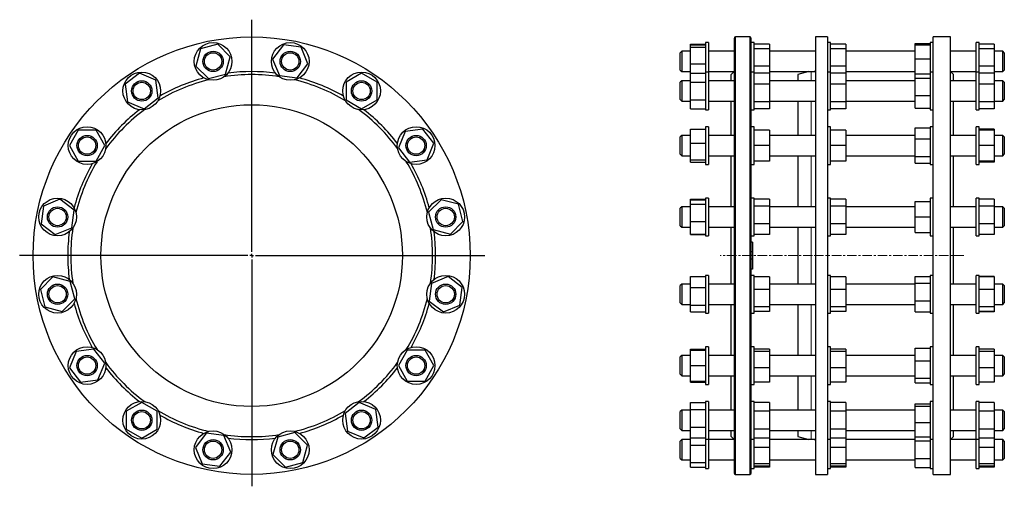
# Model space of a CAD drawing. Header units: millimetres. Extents: x 75 to 1381, y 117 to 1428.
# Tile 2 of 2: x 75 to 1381, y 809 to 1428. Entities that reach past the tile are written whole.
import ezdxf

# ---------------------------------------------------------------- set-up
doc = ezdxf.new("R2010")
doc.units = ezdxf.units.MM
doc.linetypes.add('CENTERX2', pattern=[20.32, 12.7, -2.54, 2.54, -2.54])
doc.layers.add('FORMAT', color=7, linetype='Continuous')

# ---------------------------------------------------------------- blocks, each defined once
blk = doc.blocks.new('SW_CENTERMARKSYMBOL_0')
at = {"layer": 'FORMAT', "color": 0}
for p, q in [((0, 5), (0, 312.7)), ((-5, 0), (-307.8, 0)), ((0, 0), (-2.5, 0)), ((0, 0), (0, 2.5)), ((0, 0), (0, -2.5)), ((0, 0), (2.5, 0)), ((5, 0), (309.2, 0)), ((0, -5), (0, -305.8))]:
    blk.add_line(p, q, dxfattribs=at)

msp = doc.modelspace()

# ---------------------------------------------------------------- linework, layer by layer
at = {"color": 7, "linetype": 'Continuous', "lineweight": 25}
for p, q in [((988.6, 1397.8), (984.6, 1397.8)), ((984.6, 1397.8), (984.6, 1358.6)), ((988.6, 1397.8), (988.6, 1358.6)), ((1022.6, 1403.3), (1022.6, 827.3)), ((1043.4, 1405.3), (1024.6, 1405.3)), ((1045.4, 827.3), (1045.4, 1403.3)), ((1049.4, 1397.8), (1045.4, 1397.8)), ((1049.4, 1358.6), (1049.4, 1397.8)), ((1146.7, 1405.3), (1130.7, 1405.3)), ((1130.7, 1405.3), (1130.7, 825.3)), ((1146.7, 1405.3), (1146.7, 825.3)), ((1150.7, 1397.8), (1146.7, 1397.8)), ((1150.7, 1358.6), (1150.7, 1397.8)), ((1286.8, 1397.8), (1282.8, 1397.8)), ((1282.8, 1397.8), (1282.8, 1358.6)), ((1309.6, 1405.3), (1286.8, 1405.3)), ((1286.8, 1115.3), (1286.8, 1405.3)), ((1309.6, 1115.3), (1309.6, 1405.3)), ((1347.6, 1397.8), (1343.6, 1397.8)), ((1343.6, 1358.6), (1343.6, 1397.8)), ((1347.6, 1358.6), (1347.6, 1397.8)), ((314.6, 1389.5), (308.5, 1366.6)), ((337.5, 1395.6), (314.6, 1389.5)), ((354.2, 1378.9), (337.5, 1395.6)), ((424.7, 1394.6), (410.3, 1375.9)), ((448.2, 1391.6), (424.7, 1394.6)), ((457.3, 1369.7), (448.2, 1391.6)), ((953.1, 1386.3), (951.1, 1384.3)), ((964.6, 1386.3), (953.1, 1386.3)), ((953.1, 1386.3), (953.1, 1359.3)), ((964.6, 1395.6), (984.6, 1395.6)), ((964.6, 1394.6), (964.6, 1395.6)), ((964.6, 1394.6), (984.6, 1394.6)), ((964.6, 1391.6), (964.6, 1394.6)), ((964.6, 1391.6), (984.6, 1391.6)), ((964.6, 1369.7), (964.6, 1391.6)), ((1022.6, 1386.3), (988.6, 1386.3)), ((1069.4, 1395.6), (1049.4, 1395.6)), ((1069.4, 1389.5), (1049.4, 1389.5)), ((1069.4, 1395.6), (1069.4, 1389.5)), ((1069.4, 1389.5), (1069.4, 1366.6)), ((1130.7, 1386.3), (1069.4, 1386.3)), ((1170.7, 1395.6), (1150.7, 1395.6)), ((1170.7, 1389.5), (1150.7, 1389.5)), ((1170.7, 1395.6), (1170.7, 1389.5)), ((1170.7, 1389.5), (1170.7, 1366.6)), ((1262.8, 1386.3), (1170.7, 1386.3)), ((1262.8, 1396.4), (1282.8, 1396.4)), ((1262.8, 1394.7), (1262.8, 1396.4)), ((1262.8, 1394.7), (1282.8, 1394.7)), ((1262.8, 1376), (1262.8, 1394.7)), ((1343.6, 1386.3), (1309.6, 1386.3)), ((1367.6, 1395.6), (1347.6, 1395.6)), ((1367.6, 1389.5), (1347.6, 1389.5)), ((1367.6, 1395.6), (1367.6, 1389.5)), ((1367.6, 1389.5), (1367.6, 1366.6)), ((1379.1, 1386.3), (1367.6, 1386.3)), ((1381.1, 1384.3), (1379.1, 1386.3)), ((1379.1, 1359.3), (1379.1, 1386.3)), ((348.1, 1356), (354.2, 1378.9)), ((410.3, 1375.9), (419.4, 1354)), ((951.1, 1361.3), (951.1, 1384.3)), ((1262.8, 1376), (1282.8, 1376)), ((1262.8, 1356.4), (1262.8, 1376)), ((1381.1, 1384.3), (1381.1, 1361.3)), ((308.5, 1366.6), (325.3, 1349.9)), ((442.9, 1350.9), (457.3, 1369.7)), ((951.1, 1361.3), (953.1, 1359.3)), ((953.1, 1359.3), (964.6, 1359.3)), ((964.6, 1357.3), (964.6, 1369.7)), ((964.6, 1369.7), (984.6, 1369.7)), ((988.6, 1358.6), (984.6, 1358.6)), ((984.6, 1358.6), (984.6, 1308.6)), ((988.6, 1359.3), (1022.6, 1359.3)), ((988.6, 1358.6), (988.6, 1308.6)), ((1022.6, 1359.3), (1018.6, 1355.3)), ((1049.4, 1358.6), (1045.4, 1358.6)), ((1069.4, 1366.6), (1049.4, 1366.6)), ((1049.4, 1308.6), (1049.4, 1358.6)), ((1069.4, 1366.6), (1069.4, 1357)), ((1069.4, 1359.3), (1130, 1359.3)), ((1121.8, 1359.3), (1107.2, 1355.4)), ((1150.7, 1358.6), (1146.7, 1358.6)), ((1170.7, 1366.6), (1150.7, 1366.6)), ((1150.7, 1308.6), (1150.7, 1358.6)), ((1170.7, 1366.6), (1170.7, 1357)), ((1170.7, 1359.3), (1262.8, 1359.3)), ((1286.8, 1358.6), (1282.8, 1358.6)), ((1282.8, 1358.6), (1282.8, 1308.6)), ((1309.6, 1359.3), (1343.6, 1359.3)), ((1313.6, 1355.3), (1309.7, 1359.3)), ((1347.6, 1358.6), (1343.6, 1358.6)), ((1343.6, 1308.6), (1343.6, 1358.6)), ((1367.6, 1366.6), (1347.6, 1366.6)), ((1347.6, 1308.6), (1347.6, 1358.6)), ((1367.6, 1366.6), (1367.6, 1357)), ((1367.6, 1359.3), (1379.1, 1359.3)), ((1379.1, 1359.3), (1381.1, 1361.3)), ((233.7, 1357), (214.9, 1342.6)), ((255.5, 1348), (233.7, 1357)), ((258.6, 1324.5), (255.5, 1348)), ((325.3, 1349.9), (348.1, 1356)), ((419.4, 1354), (442.9, 1350.9)), ((528.4, 1357.3), (507.9, 1345.4)), ((548.9, 1345.4), (528.4, 1357.3)), ((953.1, 1347.1), (951.1, 1345.1)), ((964.6, 1347.1), (953.1, 1347.1)), ((953.1, 1347.1), (953.1, 1320.1)), ((964.6, 1357.3), (984.6, 1357.3)), ((964.6, 1345.4), (964.6, 1357.3)), ((1022.6, 1347.1), (988.6, 1347.1)), ((1018.6, 1347.1), (1018.6, 1355.3)), ((1069.4, 1357), (1049.4, 1357)), ((1069.4, 1357), (1069.4, 1342.6)), ((1130.7, 1347.1), (1069.4, 1347.1)), ((1107.2, 1355.4), (1107.2, 1347.1)), ((1170.7, 1357), (1150.7, 1357)), ((1170.7, 1357), (1170.7, 1342.6)), ((1262.8, 1347.1), (1170.7, 1347.1)), ((1262.8, 1356.4), (1282.8, 1356.4)), ((1262.8, 1350.4), (1262.8, 1356.4)), ((1262.8, 1327.6), (1262.8, 1350.4)), ((1262.8, 1350.4), (1282.8, 1350.4)), ((1343.6, 1347.1), (1309.6, 1347.1)), ((1313.6, 1347.1), (1313.6, 1355.3)), ((1367.6, 1357), (1347.6, 1357)), ((1367.6, 1357), (1367.6, 1342.6)), ((1379.1, 1347.1), (1367.6, 1347.1)), ((1381.1, 1345.1), (1379.1, 1347.1)), ((1379.1, 1320.1), (1379.1, 1347.1)), ((214.9, 1342.6), (218, 1319.2)), ((507.9, 1345.4), (507.9, 1321.7)), ((548.9, 1321.7), (548.9, 1345.4)), ((951.1, 1322.1), (951.1, 1345.1)), ((964.6, 1321.8), (964.6, 1345.4)), ((964.6, 1345.4), (984.6, 1345.4)), ((1069.4, 1342.6), (1049.4, 1342.6)), ((1069.4, 1342.6), (1069.4, 1319.2)), ((1170.7, 1342.6), (1150.7, 1342.6)), ((1170.7, 1342.6), (1170.7, 1319.2)), ((1367.6, 1342.6), (1347.6, 1342.6)), ((1367.6, 1342.6), (1367.6, 1319.2)), ((1381.1, 1345.1), (1381.1, 1322.1)), ((239.8, 1310.1), (258.6, 1324.5)), ((507.9, 1321.7), (528.4, 1309.9)), ((528.4, 1309.9), (548.9, 1321.7)), ((951.1, 1322.1), (953.1, 1320.1)), ((953.1, 1320.1), (964.6, 1320.1)), ((964.6, 1321.8), (984.6, 1321.8)), ((964.6, 1309.9), (964.6, 1321.8)), ((988.6, 1320.1), (1022.6, 1320.1)), ((1018.6, 1274.7), (1018.6, 1320.1)), ((1069.4, 1320.1), (1130.6, 1320.1)), ((1107.2, 1320.1), (1107.2, 1274.7)), ((1170.7, 1320.1), (1262.8, 1320.1)), ((1262.8, 1310.8), (1262.8, 1327.6)), ((1262.8, 1327.6), (1282.8, 1327.6)), ((1309.6, 1320.1), (1343.6, 1320.1)), ((1313.6, 1274.7), (1313.6, 1320.1)), ((1367.6, 1320.1), (1379.1, 1320.1)), ((1379.1, 1320.1), (1381.1, 1322.1)), ((218, 1319.2), (239.8, 1310.1)), ((964.6, 1309.9), (984.6, 1309.9)), ((984.6, 1308.6), (988.6, 1308.6)), ((1045.4, 1308.6), (1049.4, 1308.6)), ((1069.4, 1319.2), (1049.4, 1319.2)), ((1069.4, 1310.1), (1049.4, 1310.1)), ((1069.4, 1319.2), (1069.4, 1310.1)), ((1146.7, 1308.6), (1150.7, 1308.6)), ((1170.7, 1319.2), (1150.7, 1319.2)), ((1170.7, 1310.1), (1150.7, 1310.1)), ((1170.7, 1319.2), (1170.7, 1310.1)), ((1262.8, 1310.8), (1282.8, 1310.8)), ((1282.8, 1308.6), (1286.8, 1308.6)), ((1343.6, 1308.6), (1347.6, 1308.6)), ((1367.6, 1319.2), (1347.6, 1319.2)), ((1367.6, 1310.1), (1347.6, 1310.1)), ((1367.6, 1309.9), (1347.6, 1309.9)), ((1367.6, 1319.2), (1367.6, 1310.1)), ((1367.6, 1310.1), (1367.6, 1309.9)), ((152.5, 1281.7), (140.7, 1261.2)), ((176.2, 1281.7), (152.5, 1281.7)), ((188, 1261.2), (176.2, 1281.7)), ((609.9, 1283), (586.4, 1279.9)), ((624.3, 1264.2), (609.9, 1283)), ((964.6, 1283), (984.6, 1283)), ((964.6, 1264.3), (964.6, 1283)), ((988.6, 1286.2), (984.6, 1286.2)), ((984.6, 1286.2), (984.6, 1284.3)), ((984.6, 1284.3), (984.6, 1236.2)), ((988.6, 1286.2), (988.6, 1284.3)), ((988.6, 1284.3), (988.6, 1236.2)), ((1049.4, 1286.2), (1045.4, 1286.2)), ((1049.4, 1236.2), (1049.4, 1286.2)), ((1069.4, 1281.7), (1049.4, 1281.7)), ((1069.4, 1281.7), (1069.4, 1261.2)), ((1150.7, 1286.2), (1146.7, 1286.2)), ((1150.7, 1236.2), (1150.7, 1286.2)), ((1170.7, 1281.7), (1150.7, 1281.7)), ((1170.7, 1281.7), (1170.7, 1261.2)), ((1262.8, 1284.6), (1282.8, 1284.6)), ((1262.8, 1270.3), (1262.8, 1284.6)), ((1286.8, 1286.2), (1282.8, 1286.2)), ((1282.8, 1286.2), (1282.8, 1286)), ((1282.8, 1286), (1282.8, 1236.2)), ((1347.6, 1286.2), (1343.6, 1286.2)), ((1343.6, 1236.2), (1343.6, 1286.2)), ((1347.6, 1236.2), (1347.6, 1286.2)), ((1367.6, 1283), (1347.6, 1283)), ((1367.6, 1281.7), (1347.6, 1281.7)), ((1367.6, 1283), (1367.6, 1281.7)), ((1367.6, 1281.7), (1367.6, 1261.2)), ((586.4, 1279.9), (577.4, 1258.1)), ((953.1, 1274.7), (951.1, 1272.7)), ((951.1, 1249.7), (951.1, 1272.7)), ((964.6, 1274.7), (953.1, 1274.7)), ((953.1, 1274.7), (953.1, 1247.7)), ((1022.6, 1274.7), (988.6, 1274.7)), ((1130.7, 1274.7), (1069.4, 1274.7)), ((1262.8, 1274.7), (1170.7, 1274.7)), ((1262.8, 1246.9), (1262.8, 1270.3)), ((1262.8, 1270.3), (1282.8, 1270.3)), ((1343.6, 1274.7), (1309.6, 1274.7)), ((1379.1, 1274.7), (1367.6, 1274.7)), ((1381.1, 1272.7), (1379.1, 1274.7)), ((1379.1, 1247.7), (1379.1, 1274.7)), ((1381.1, 1272.7), (1381.1, 1249.7)), ((140.7, 1261.2), (152.5, 1240.7)), ((176.2, 1240.7), (188, 1261.2)), ((577.4, 1258.1), (591.8, 1239.3)), ((615.3, 1242.4), (624.3, 1264.2)), ((964.6, 1264.3), (984.6, 1264.3)), ((964.6, 1242.4), (964.6, 1264.3)), ((1069.4, 1261.2), (1049.4, 1261.2)), ((1069.4, 1261.2), (1069.4, 1240.7)), ((1170.7, 1261.2), (1150.7, 1261.2)), ((1170.7, 1261.2), (1170.7, 1240.7)), ((1367.6, 1261.2), (1347.6, 1261.2)), ((1367.6, 1261.2), (1367.6, 1240.7)), ((591.8, 1239.3), (615.3, 1242.4)), ((951.1, 1249.7), (953.1, 1247.7)), ((953.1, 1247.7), (964.6, 1247.7)), ((964.6, 1242.4), (984.6, 1242.4)), ((964.6, 1239.3), (964.6, 1242.4)), ((988.6, 1247.7), (1022.6, 1247.7)), ((1018.6, 1180), (1018.6, 1247.7)), ((1069.4, 1247.7), (1130.7, 1247.7)), ((1107.2, 1247.7), (1107.2, 1180)), ((1170.7, 1247.7), (1262.8, 1247.7)), ((1262.8, 1246.9), (1282.8, 1246.9)), ((1262.8, 1237.7), (1262.8, 1246.9)), ((1309.6, 1247.7), (1343.6, 1247.7)), ((1313.6, 1180), (1313.6, 1247.7)), ((1367.6, 1247.7), (1379.1, 1247.7)), ((1379.1, 1247.7), (1381.1, 1249.7)), ((152.5, 1240.7), (176.2, 1240.7)), ((964.6, 1239.3), (984.6, 1239.3)), ((984.6, 1236.2), (988.6, 1236.2)), ((1045.4, 1236.2), (1049.4, 1236.2)), ((1069.4, 1240.7), (1049.4, 1240.7)), ((1146.7, 1236.2), (1150.7, 1236.2)), ((1170.7, 1240.7), (1150.7, 1240.7)), ((1262.8, 1237.7), (1282.8, 1237.7)), ((1282.8, 1236.2), (1286.8, 1236.2)), ((1343.6, 1236.2), (1347.6, 1236.2)), ((1367.6, 1240.7), (1347.6, 1240.7)), ((1367.6, 1239.3), (1347.6, 1239.3)), ((1367.6, 1240.7), (1367.6, 1239.3)), ((128.2, 1190), (106.4, 1180.9)), ((147, 1175.6), (128.2, 1190)), ((633.9, 1189.4), (617.2, 1172.7)), ((656.8, 1183.3), (633.9, 1189.4)), ((964.6, 1189.4), (964.6, 1190)), ((964.6, 1190), (984.6, 1190)), ((964.6, 1189.4), (984.6, 1189.4)), ((964.6, 1183.3), (964.6, 1189.4)), ((988.6, 1191.5), (984.6, 1191.5)), ((984.6, 1191.5), (984.6, 1184.2)), ((988.6, 1191.5), (988.6, 1184.2)), ((1049.4, 1191.5), (1045.4, 1191.5)), ((1049.4, 1141.5), (1049.4, 1191.5)), ((1069.4, 1190), (1049.4, 1190)), ((1069.4, 1190), (1069.4, 1180.9)), ((1150.7, 1191.5), (1146.7, 1191.5)), ((1150.7, 1141.5), (1150.7, 1191.5)), ((1170.7, 1190), (1150.7, 1190)), ((1170.7, 1190), (1170.7, 1180.9)), ((1286.8, 1191.5), (1282.8, 1191.5)), ((1282.8, 1191.5), (1282.8, 1188.3)), ((1347.6, 1191.5), (1343.6, 1191.5)), ((1343.6, 1141.5), (1343.6, 1191.5)), ((1347.6, 1141.5), (1347.6, 1191.5)), ((1367.6, 1190), (1347.6, 1190)), ((1367.6, 1190), (1367.6, 1180.9)), ((106.4, 1180.9), (103.3, 1157.5)), ((662.9, 1160.4), (656.8, 1183.3)), ((953.1, 1180), (951.1, 1178)), ((951.1, 1155), (951.1, 1178)), ((964.6, 1180), (953.1, 1180)), ((953.1, 1180), (953.1, 1153)), ((964.6, 1160.4), (964.6, 1183.3)), ((964.6, 1183.3), (984.6, 1183.3)), ((984.6, 1184.2), (984.6, 1141.5)), ((988.6, 1184.2), (988.6, 1141.5)), ((1022.6, 1180), (988.6, 1180)), ((1069.4, 1180.9), (1049.4, 1180.9)), ((1069.4, 1180.9), (1069.4, 1157.5)), ((1130.7, 1180), (1069.4, 1180)), ((1170.7, 1180.9), (1150.7, 1180.9)), ((1170.7, 1180.9), (1170.7, 1157.5)), ((1262.8, 1180), (1170.7, 1180)), ((1262.8, 1187.1), (1282.8, 1187.1)), ((1262.8, 1166.7), (1262.8, 1187.1)), ((1282.8, 1188.3), (1282.8, 1141.5)), ((1343.6, 1180), (1309.6, 1180)), ((1367.6, 1180.9), (1347.6, 1180.9)), ((1367.6, 1180.9), (1367.6, 1157.5)), ((1379.1, 1180), (1367.6, 1180)), ((1381.1, 1178), (1379.1, 1180)), ((1379.1, 1153), (1379.1, 1180)), ((1381.1, 1178), (1381.1, 1155)), ((143.9, 1152.1), (147, 1175.6)), ((617.2, 1172.7), (623.3, 1149.8)), ((1262.8, 1146.1), (1262.8, 1166.7)), ((1262.8, 1166.7), (1282.8, 1166.7)), ((103.3, 1157.5), (122, 1143.1)), ((122, 1143.1), (143.9, 1152.1)), ((623.3, 1149.8), (646.2, 1143.7)), ((646.2, 1143.7), (662.9, 1160.4)), ((951.1, 1155), (953.1, 1153)), ((953.1, 1153), (964.6, 1153)), ((964.6, 1160.4), (984.6, 1160.4)), ((964.6, 1143.7), (964.6, 1160.4)), ((988.6, 1153), (1022.6, 1153)), ((1018.6, 1077.6), (1018.6, 1153)), ((1069.4, 1157.5), (1049.4, 1157.5)), ((1069.4, 1157.5), (1069.4, 1143.1)), ((1069.4, 1153), (1130.7, 1153)), ((1107.2, 1153), (1107.2, 1077.6)), ((1170.7, 1157.5), (1150.7, 1157.5)), ((1170.7, 1157.5), (1170.7, 1143.1)), ((1170.7, 1153), (1262.8, 1153)), ((1309.6, 1153), (1343.6, 1153)), ((1313.6, 1115.3), (1313.6, 1153)), ((1367.6, 1157.5), (1347.6, 1157.5)), ((1367.6, 1157.5), (1367.6, 1143.1)), ((1367.6, 1153), (1379.1, 1153)), ((1379.1, 1153), (1381.1, 1155)), ((964.6, 1143.7), (984.6, 1143.7)), ((964.6, 1143.1), (964.6, 1143.7)), ((964.6, 1143.1), (984.6, 1143.1)), ((984.6, 1141.5), (988.6, 1141.5)), ((1045.4, 1141.5), (1049.4, 1141.5)), ((1069.4, 1143.1), (1049.4, 1143.1)), ((1146.7, 1141.5), (1150.7, 1141.5)), ((1170.7, 1143.1), (1150.7, 1143.1)), ((1262.8, 1146.1), (1282.8, 1146.1)), ((1262.8, 1146), (1262.8, 1146.1)), ((1262.8, 1146), (1282.8, 1146)), ((1282.8, 1141.5), (1286.8, 1141.5)), ((1343.6, 1141.5), (1347.6, 1141.5)), ((1367.6, 1143.1), (1347.6, 1143.1)), ((1046.9, 1133.3), (1045.4, 1133.3)), ((1046.9, 1133.3), (1046.9, 1120.2)), ((1046.9, 1120.2), (1045.4, 1120.2)), ((1046.9, 1115.3), (1045.4, 1115.3)), ((1046.9, 1110.4), (1045.4, 1110.4)), ((1046.9, 1120.2), (1046.9, 1115.3)), ((1046.9, 1115.3), (1046.9, 1110.4)), ((1046.9, 1110.4), (1046.9, 1097.3)), ((1286.8, 825.3), (1286.8, 1115.3)), ((1309.6, 825.3), (1309.6, 1115.3)), ((1313.6, 1077.6), (1313.6, 1115.3)), ((1046.9, 1097.3), (1045.4, 1097.3)), ((119, 1087), (102.3, 1070.2)), ((141.9, 1080.8), (119, 1087)), ((643.1, 1087.6), (621.3, 1078.5)), ((661.9, 1073.2), (643.1, 1087.6)), ((964.6, 1073.2), (964.6, 1087.6)), ((964.6, 1087.6), (984.6, 1087.6)), ((988.6, 1089.1), (984.6, 1089.1)), ((984.6, 1089.1), (984.6, 1073.7)), ((988.6, 1089.1), (988.6, 1073.7)), ((1049.4, 1089.1), (1045.4, 1089.1)), ((1049.4, 1039.1), (1049.4, 1089.1)), ((1069.4, 1087), (1049.4, 1087)), ((1069.4, 1087), (1069.4, 1070.2)), ((1150.7, 1089.1), (1146.7, 1089.1)), ((1150.7, 1039.1), (1150.7, 1089.1)), ((1170.7, 1087), (1150.7, 1087)), ((1170.7, 1087), (1170.7, 1070.2)), ((1262.8, 1087.6), (1282.8, 1087.6)), ((1262.8, 1078.6), (1262.8, 1087.6)), ((1286.8, 1089.1), (1282.8, 1089.1)), ((1282.8, 1089.1), (1282.8, 1079.4)), ((1347.6, 1089.1), (1343.6, 1089.1)), ((1343.6, 1039.1), (1343.6, 1089.1)), ((1347.6, 1039.1), (1347.6, 1089.1)), ((1367.6, 1087.6), (1347.6, 1087.6)), ((1367.6, 1087), (1347.6, 1087)), ((1367.6, 1087.6), (1367.6, 1087)), ((1367.6, 1087), (1367.6, 1070.2)), ((148, 1058), (141.9, 1080.8)), ((621.3, 1078.5), (618.2, 1055)), ((658.8, 1049.7), (661.9, 1073.2)), ((953.1, 1077.6), (951.1, 1075.6)), ((951.1, 1052.6), (951.1, 1075.6)), ((964.6, 1077.6), (953.1, 1077.6)), ((953.1, 1077.6), (953.1, 1050.6)), ((964.6, 1049.7), (964.6, 1073.2)), ((964.6, 1073.2), (984.6, 1073.2)), ((984.6, 1073.7), (984.6, 1039.1)), ((1022.6, 1077.6), (988.6, 1077.6)), ((988.6, 1073.7), (988.6, 1039.1)), ((1130.7, 1077.6), (1069.4, 1077.6)), ((1262.8, 1077.6), (1170.7, 1077.6)), ((1262.8, 1055.2), (1262.8, 1078.6)), ((1262.8, 1078.6), (1282.8, 1078.6)), ((1282.8, 1079.4), (1282.8, 1039.1)), ((1343.6, 1077.6), (1309.6, 1077.6)), ((1379.1, 1077.6), (1367.6, 1077.6)), ((1381.1, 1075.6), (1379.1, 1077.6)), ((1379.1, 1050.6), (1379.1, 1077.6)), ((1381.1, 1075.6), (1381.1, 1052.6)), ((102.3, 1070.2), (108.4, 1047.4)), ((1069.4, 1070.2), (1049.4, 1070.2)), ((1069.4, 1070.2), (1069.4, 1047.4)), ((1170.7, 1070.2), (1150.7, 1070.2)), ((1170.7, 1070.2), (1170.7, 1047.4)), ((1367.6, 1070.2), (1347.6, 1070.2)), ((1367.6, 1070.2), (1367.6, 1047.4)), ((108.4, 1047.4), (131.3, 1041.2)), ((131.3, 1041.2), (148, 1058)), ((618.2, 1055), (637, 1040.6)), ((637, 1040.6), (658.8, 1049.7)), ((951.1, 1052.6), (953.1, 1050.6)), ((953.1, 1050.6), (964.6, 1050.6)), ((964.6, 1049.7), (984.6, 1049.7)), ((964.6, 1040.6), (964.6, 1049.7)), ((988.6, 1050.6), (1022.6, 1050.6)), ((1018.6, 983), (1018.6, 1050.6)), ((1069.4, 1047.4), (1049.4, 1047.4)), ((1069.4, 1050.6), (1130.7, 1050.6)), ((1069.4, 1047.4), (1069.4, 1041.2)), ((1107.2, 1050.6), (1107.2, 983)), ((1170.7, 1047.4), (1150.7, 1047.4)), ((1170.7, 1050.6), (1262.8, 1050.6)), ((1170.7, 1047.4), (1170.7, 1041.2)), ((1262.8, 1055.2), (1282.8, 1055.2)), ((1262.8, 1040.7), (1262.8, 1055.2)), ((1309.6, 1050.6), (1343.6, 1050.6)), ((1313.6, 983), (1313.6, 1050.6)), ((1367.6, 1047.4), (1347.6, 1047.4)), ((1367.6, 1050.6), (1379.1, 1050.6)), ((1367.6, 1047.4), (1367.6, 1041.2)), ((1379.1, 1050.6), (1381.1, 1052.6)), ((964.6, 1040.6), (984.6, 1040.6)), ((984.6, 1039.1), (988.6, 1039.1)), ((1045.4, 1039.1), (1049.4, 1039.1)), ((1069.4, 1041.2), (1049.4, 1041.2)), ((1146.7, 1039.1), (1150.7, 1039.1)), ((1170.7, 1041.2), (1150.7, 1041.2)), ((1262.8, 1040.7), (1282.8, 1040.7)), ((1282.8, 1039.1), (1286.8, 1039.1)), ((1343.6, 1039.1), (1347.6, 1039.1)), ((1367.6, 1041.2), (1347.6, 1041.2)), ((1367.6, 1040.6), (1347.6, 1040.6)), ((1367.6, 1041.2), (1367.6, 1040.6)), ((988.6, 994.5), (984.6, 994.5)), ((984.6, 994.5), (984.6, 969.5)), ((988.6, 994.5), (988.6, 969.5)), ((1049.4, 994.5), (1045.4, 994.5)), ((1049.4, 944.5), (1049.4, 994.5)), ((1150.7, 994.5), (1146.7, 994.5)), ((1150.7, 944.5), (1150.7, 994.5)), ((1286.8, 994.5), (1282.8, 994.5)), ((1282.8, 994.5), (1282.8, 976.1)), ((1347.6, 994.5), (1343.6, 994.5)), ((1343.6, 944.5), (1343.6, 994.5)), ((1347.6, 944.5), (1347.6, 994.5)), ((149.9, 988.3), (140.9, 966.4)), ((173.4, 991.4), (149.9, 988.3)), ((187.8, 972.6), (173.4, 991.4)), ((589, 990), (577.2, 969.5)), ((612.7, 990), (589, 990)), ((624.5, 969.5), (612.7, 990)), ((953.1, 983), (951.1, 981)), ((951.1, 958), (951.1, 981)), ((964.6, 983), (953.1, 983)), ((953.1, 983), (953.1, 956)), ((964.6, 991.4), (984.6, 991.4)), ((964.6, 990), (964.6, 991.4)), ((964.6, 969.5), (964.6, 990)), ((964.6, 990), (984.6, 990)), ((1022.6, 983), (988.6, 983)), ((1069.4, 991.4), (1049.4, 991.4)), ((1069.4, 988.3), (1049.4, 988.3)), ((1069.4, 991.4), (1069.4, 988.3)), ((1069.4, 988.3), (1069.4, 966.4)), ((1130.7, 983), (1069.4, 983)), ((1170.7, 991.4), (1150.7, 991.4)), ((1170.7, 988.3), (1150.7, 988.3)), ((1170.7, 991.4), (1170.7, 988.3)), ((1170.7, 988.3), (1170.7, 966.4)), ((1262.8, 983), (1170.7, 983)), ((1262.8, 992.4), (1282.8, 992.4)), ((1262.8, 975.7), (1262.8, 992.4)), ((1343.6, 983), (1309.6, 983)), ((1367.6, 991.4), (1347.6, 991.4)), ((1367.6, 988.3), (1347.6, 988.3)), ((1367.6, 991.4), (1367.6, 988.3)), ((1367.6, 988.3), (1367.6, 966.4)), ((1379.1, 983), (1367.6, 983)), ((1381.1, 981), (1379.1, 983)), ((1379.1, 956), (1379.1, 983)), ((1381.1, 981), (1381.1, 958)), ((178.7, 950.7), (187.8, 972.6)), ((577.2, 969.5), (589, 949)), ((612.7, 949), (624.5, 969.5)), ((964.6, 949), (964.6, 969.5)), ((964.6, 969.5), (984.6, 969.5)), ((984.6, 969.5), (984.6, 944.5)), ((988.6, 969.5), (988.6, 944.5)), ((1262.8, 975.7), (1282.8, 975.7)), ((1262.8, 952.8), (1262.8, 975.7)), ((1282.8, 976.1), (1282.8, 944.5)), ((140.9, 966.4), (155.3, 947.6)), ((951.1, 958), (953.1, 956)), ((953.1, 956), (964.6, 956)), ((988.6, 956), (1022.6, 956)), ((1018.6, 910.6), (1018.6, 956)), ((1069.4, 966.4), (1049.4, 966.4)), ((1069.4, 966.4), (1069.4, 947.6)), ((1069.4, 956), (1130.7, 956)), ((1107.2, 956), (1107.2, 910.6)), ((1170.7, 966.4), (1150.7, 966.4)), ((1170.7, 966.4), (1170.7, 947.6)), ((1170.7, 956), (1262.8, 956)), ((1309.6, 956), (1343.6, 956)), ((1313.6, 910.6), (1313.6, 956)), ((1367.6, 966.4), (1347.6, 966.4)), ((1367.6, 966.4), (1367.6, 947.6)), ((1367.6, 956), (1379.1, 956)), ((1379.1, 956), (1381.1, 958)), ((155.3, 947.6), (178.7, 950.7)), ((589, 949), (612.7, 949)), ((964.6, 949), (984.6, 949)), ((964.6, 949), (984.6, 949)), ((964.6, 949), (964.6, 949)), ((964.6, 947.6), (964.6, 949)), ((964.6, 947.6), (984.6, 947.6)), ((984.6, 944.5), (988.6, 944.5)), ((1045.4, 944.5), (1049.4, 944.5)), ((1069.4, 947.6), (1049.4, 947.6)), ((1146.7, 944.5), (1150.7, 944.5)), ((1170.7, 947.6), (1150.7, 947.6)), ((1262.8, 952.8), (1282.8, 952.8)), ((1262.8, 946.6), (1262.8, 952.8)), ((1262.8, 946.6), (1282.8, 946.6)), ((1282.8, 944.5), (1286.8, 944.5)), ((1343.6, 944.5), (1347.6, 944.5)), ((1367.6, 947.6), (1347.6, 947.6)), ((236.8, 920.7), (216.3, 908.9)), ((257.3, 908.9), (236.8, 920.7)), ((525.3, 920.5), (506.6, 906.1)), ((547.2, 911.5), (525.3, 920.5)), ((964.6, 920.7), (984.6, 920.7)), ((964.6, 920.5), (964.6, 920.7)), ((964.6, 920.5), (984.6, 920.5)), ((964.6, 911.5), (964.6, 920.5)), ((988.6, 922.1), (984.6, 922.1)), ((984.6, 922.1), (984.6, 887.5)), ((988.6, 922.1), (988.6, 887.5)), ((1049.4, 922.1), (1045.4, 922.1)), ((1049.4, 872.1), (1049.4, 922.1)), ((1069.4, 920.7), (1049.4, 920.7)), ((1069.4, 920.7), (1069.4, 908.9)), ((1150.7, 922.1), (1146.7, 922.1)), ((1150.7, 872.1), (1150.7, 922.1)), ((1170.7, 920.7), (1150.7, 920.7)), ((1170.7, 920.7), (1170.7, 908.9)), ((1262.8, 918.9), (1282.8, 918.9)), ((1262.8, 915.9), (1262.8, 918.9)), ((1262.8, 894.1), (1262.8, 915.9)), ((1262.8, 915.9), (1282.8, 915.9)), ((1286.8, 922.1), (1282.8, 922.1)), ((1282.8, 922.1), (1282.8, 893.9)), ((1347.6, 922.1), (1343.6, 922.1)), ((1343.6, 872.1), (1343.6, 922.1)), ((1347.6, 872.1), (1347.6, 922.1)), ((1367.6, 920.7), (1347.6, 920.7)), ((1367.6, 920.7), (1367.6, 908.9)), ((216.3, 908.9), (216.3, 885.2)), ((257.3, 885.2), (257.3, 908.9)), ((506.6, 906.1), (509.6, 882.6)), ((550.3, 888), (547.2, 911.5)), ((953.1, 910.6), (951.1, 908.6)), ((951.1, 885.6), (951.1, 908.6)), ((964.6, 910.6), (953.1, 910.6)), ((953.1, 910.6), (953.1, 883.6)), ((964.6, 911.5), (984.6, 911.5)), ((964.6, 888), (964.6, 911.5)), ((1022.6, 910.6), (988.6, 910.6)), ((1069.4, 908.9), (1049.4, 908.9)), ((1130.6, 910.6), (1069.4, 910.6)), ((1069.4, 908.9), (1069.4, 885.2)), ((1170.7, 908.9), (1150.7, 908.9)), ((1262.8, 910.6), (1170.7, 910.6)), ((1170.7, 908.9), (1170.7, 885.2)), ((1343.6, 910.6), (1309.6, 910.6)), ((1367.6, 908.9), (1347.6, 908.9)), ((1379.1, 910.6), (1367.6, 910.6)), ((1367.6, 908.9), (1367.6, 885.2)), ((1381.1, 908.6), (1379.1, 910.6)), ((1379.1, 883.6), (1379.1, 910.6)), ((1381.1, 908.6), (1381.1, 885.6)), ((1262.8, 894.1), (1282.8, 894.1)), ((1262.8, 875.2), (1262.8, 894.1)), ((1282.8, 893.9), (1282.8, 872.1)), ((216.3, 885.2), (236.8, 873.4)), ((236.8, 873.4), (257.3, 885.2)), ((322.3, 879.7), (307.9, 861)), ((345.8, 876.6), (322.3, 879.7)), ((354.8, 854.8), (345.8, 876.6)), ((439.9, 880.7), (417.1, 874.6)), ((456.7, 864), (439.9, 880.7)), ((509.6, 882.6), (531.5, 873.6)), ((531.5, 873.6), (550.3, 888)), ((951.1, 885.6), (953.1, 883.6)), ((953.1, 883.6), (964.6, 883.6)), ((964.6, 888), (984.6, 888)), ((964.6, 873.6), (964.6, 888)), ((984.6, 887.5), (984.6, 872.1)), ((988.6, 887.5), (988.6, 872.1)), ((988.6, 883.6), (1022.6, 883.6)), ((1018.6, 875.3), (1018.6, 883.6)), ((1018.6, 875.3), (1022.6, 871.4)), ((1069.4, 885.2), (1049.4, 885.2)), ((1069.4, 885.2), (1069.4, 873.4)), ((1069.4, 883.6), (1130.7, 883.6)), ((1107.2, 883.6), (1107.2, 875.3)), ((1107.2, 875.3), (1121.8, 871.4)), ((1170.7, 885.2), (1150.7, 885.2)), ((1170.7, 885.2), (1170.7, 873.4)), ((1170.7, 883.6), (1262.8, 883.6)), ((1262.8, 875.2), (1282.8, 875.2)), ((1262.8, 869.8), (1262.8, 875.2)), ((1309.6, 883.6), (1343.6, 883.6)), ((1309.7, 871.4), (1313.6, 875.3)), ((1313.6, 875.3), (1313.6, 883.6)), ((1367.6, 885.2), (1347.6, 885.2)), ((1367.6, 885.2), (1367.6, 873.4)), ((1367.6, 883.6), (1379.1, 883.6)), ((1379.1, 883.6), (1381.1, 885.6)), ((417.1, 874.6), (410.9, 851.7)), ((450.5, 841.1), (456.7, 864)), ((953.1, 871.4), (951.1, 869.4)), ((951.1, 869), (951.1, 869.4)), ((951.1, 846.4), (951.1, 869)), ((964.6, 871.4), (953.1, 871.4)), ((953.1, 871.4), (953.1, 870.9)), ((953.1, 870.9), (953.1, 844.4)), ((964.6, 873.6), (984.6, 873.6)), ((964.6, 864), (964.6, 873.6)), ((964.6, 864), (984.6, 864)), ((964.6, 841.1), (964.6, 864)), ((984.6, 872.1), (988.6, 872.1)), ((984.6, 872.1), (984.6, 840.2)), ((988.6, 872.1), (988.6, 840.2)), ((1022.6, 871.4), (988.6, 871.4)), ((1045.4, 872.1), (1049.4, 872.1)), ((1069.4, 873.4), (1049.4, 873.4)), ((1049.4, 832.9), (1049.4, 872.1)), ((1069.4, 873.4), (1069.4, 861)), ((1130, 871.4), (1069.4, 871.4)), ((1146.7, 872.1), (1150.7, 872.1)), ((1170.7, 873.4), (1150.7, 873.4)), ((1150.7, 832.9), (1150.7, 872.1)), ((1170.7, 873.4), (1170.7, 861)), ((1262.8, 871.4), (1170.7, 871.4)), ((1262.8, 846.2), (1262.8, 869.8)), ((1262.8, 869.8), (1282.8, 869.8)), ((1282.8, 872.1), (1286.8, 872.1)), ((1282.8, 872.1), (1282.8, 845.5)), ((1343.6, 871.4), (1309.6, 871.4)), ((1343.6, 872.1), (1347.6, 872.1)), ((1343.6, 832.9), (1343.6, 872.1)), ((1367.6, 873.4), (1347.6, 873.4)), ((1347.6, 832.9), (1347.6, 872.1)), ((1367.6, 873.4), (1367.6, 861)), ((1379.1, 871.4), (1367.6, 871.4)), ((1381.1, 869.4), (1379.1, 871.4)), ((1379.1, 870.9), (1379.1, 871.4)), ((1379.1, 844.4), (1379.1, 870.9)), ((1381.1, 869.4), (1381.1, 869)), ((1381.1, 869), (1381.1, 846.4)), ((307.9, 861), (317, 839.1)), ((340.4, 836), (354.8, 854.8)), ((410.9, 851.7), (427.7, 835)), ((1069.4, 861), (1049.4, 861)), ((1069.4, 861), (1069.4, 839.1)), ((1170.7, 861), (1150.7, 861)), ((1170.7, 861), (1170.7, 839.1)), ((1367.6, 861), (1347.6, 861)), ((1367.6, 861), (1367.6, 839.1)), ((317, 839.1), (340.4, 836)), ((427.7, 835), (450.5, 841.1)), ((951.1, 846.4), (953.1, 844.4)), ((953.1, 844.4), (964.6, 844.4)), ((964.6, 841.1), (984.6, 841.1)), ((964.6, 835), (964.6, 841.1)), ((984.6, 840.2), (984.6, 832.9)), ((988.6, 844.4), (1022.6, 844.4)), ((988.6, 840.2), (988.6, 832.9)), ((1069.4, 839.1), (1049.4, 839.1)), ((1069.4, 844.4), (1130.7, 844.4)), ((1069.4, 839.1), (1069.4, 836)), ((1170.7, 839.1), (1150.7, 839.1)), ((1170.7, 844.4), (1262.8, 844.4)), ((1170.7, 839.1), (1170.7, 836)), ((1262.8, 846.2), (1282.8, 846.2)), ((1262.8, 834.2), (1262.8, 846.2)), ((1282.8, 845.5), (1282.8, 832.9)), ((1309.6, 844.4), (1343.6, 844.4)), ((1367.6, 839.1), (1347.6, 839.1)), ((1367.6, 844.4), (1379.1, 844.4)), ((1367.6, 839.1), (1367.6, 836)), ((1379.1, 844.4), (1381.1, 846.4)), ((964.6, 835), (984.6, 835)), ((984.6, 832.9), (988.6, 832.9)), ((1024.6, 825.3), (1043.4, 825.3)), ((1045.4, 832.9), (1049.4, 832.9)), ((1069.4, 836), (1049.4, 836)), ((1069.4, 835), (1049.4, 835)), ((1069.4, 836), (1069.4, 835)), ((1130.7, 825.3), (1146.7, 825.3)), ((1146.7, 832.9), (1150.7, 832.9)), ((1170.7, 836), (1150.7, 836)), ((1170.7, 835), (1150.7, 835)), ((1170.7, 836), (1170.7, 835)), ((1262.8, 834.2), (1282.8, 834.2)), ((1282.8, 832.9), (1286.8, 832.9)), ((1286.8, 825.3), (1309.6, 825.3)), ((1343.6, 832.9), (1347.6, 832.9)), ((1367.6, 836), (1347.6, 836)), ((1367.6, 835), (1347.6, 835)), ((1367.6, 836), (1367.6, 835))]:
    msp.add_line(p, q, dxfattribs=at)
at = {"color": 8, "linetype": 'Continuous', "lineweight": 18}
for p, q in [((1024.6, 1405.3), (1024.6, 825.3)), ((1043.4, 825.3), (1043.4, 1405.3)), ((1124.8, 1347.1), (1124.8, 1359.3)), ((1124.8, 1274.7), (1124.8, 1320.1)), ((1124.8, 1180), (1124.8, 1247.7)), ((1124.8, 1077.6), (1124.8, 1153)), ((1124.8, 983), (1124.8, 1050.6)), ((1124.8, 910.6), (1124.8, 956)), ((1124.8, 871.4), (1124.8, 883.6))]:
    msp.add_line(p, q, dxfattribs=at)
at = {"color": 7, "linetype": 'Continuous', "lineweight": 25}
for centre, radius in [((382.6, 1115.3), 290), ((331.4, 1372.8), 25), ((433.8, 1372.8), 25), ((331.4, 1372.8), 13.5), ((433.8, 1372.8), 13.5), ((331.4, 1372.8), 11.5), ((433.8, 1372.8), 11.5), ((236.8, 1333.6), 25), ((528.4, 1333.6), 25), ((236.8, 1333.6), 13.5), ((528.4, 1333.6), 13.5), ((236.8, 1333.6), 11.5), ((528.4, 1333.6), 11.5), ((382.6, 1115.3), 200), ((164.3, 1261.2), 25), ((600.8, 1261.2), 25), ((164.3, 1261.2), 13.5), ((164.3, 1261.2), 11.5), ((600.8, 1261.2), 13.5), ((600.8, 1261.2), 11.5), ((125.1, 1166.5), 25), ((640, 1166.5), 25), ((125.1, 1166.5), 13.5), ((125.1, 1166.5), 11.5), ((640, 1166.5), 13.5), ((640, 1166.5), 11.5), ((125.1, 1064.1), 25), ((640, 1064.1), 25), ((125.1, 1064.1), 13.5), ((125.1, 1064.1), 11.5), ((640, 1064.1), 13.5), ((640, 1064.1), 11.5), ((164.3, 969.5), 25), ((600.8, 969.5), 25), ((164.3, 969.5), 13.5), ((164.3, 969.5), 11.5), ((600.8, 969.5), 13.5), ((600.8, 969.5), 11.5), ((236.8, 897.1), 25), ((528.4, 897.1), 25), ((236.8, 897.1), 13.5), ((236.8, 897.1), 11.5), ((528.4, 897.1), 13.5), ((528.4, 897.1), 11.5), ((331.4, 857.9), 25), ((433.8, 857.9), 25), ((331.4, 857.9), 13.5), ((331.4, 857.9), 11.5), ((433.8, 857.9), 13.5), ((433.8, 857.9), 11.5)]:
    msp.add_circle(centre, radius, dxfattribs=at)
for centre, radius, start, end in [((1024.6, 1403.3), 2, 90, 180), ((1043.4, 1403.3), 2, 0, 90), ((382.6, 1115.3), 244, 82.5575, 97.4425), ((382.6, 1115.3), 240, 103.7377, 121.2623), ((382.6, 1115.3), 244, 105.0575, 119.9425), ((382.6, 1115.3), 240, 81.2377, 98.7623), ((382.6, 1115.3), 240, 58.7377, 76.2623), ((382.6, 1115.3), 244, 60.0575, 74.9425), ((382.6, 1115.3), 240, 126.2377, 143.7623), ((382.6, 1115.3), 244, 127.5575, 142.4425), ((382.6, 1115.3), 240, 36.2377, 53.7623), ((382.6, 1115.3), 244, 37.5575, 52.4425), ((382.6, 1115.3), 244, 150.0575, 164.9425), ((382.6, 1115.3), 240, 148.7377, 166.2623), ((382.6, 1115.3), 240, 13.7377, 31.2623), ((382.6, 1115.3), 244, 15.0575, 29.9425), ((382.6, 1115.3), 240, 171.2377, 180), ((382.6, 1115.3), 240, 351.2377, 8.7623), ((382.6, 1115.3), 244, 172.5575, 180), ((382.6, 1115.3), 244, 352.5575, 7.4425), ((382.6, 1115.3), 244, 180, 187.4425), ((382.6, 1115.3), 240, 180, 188.7623), ((382.6, 1115.3), 240, 193.7377, 211.2623), ((382.6, 1115.3), 240, 328.7377, 346.2623), ((382.6, 1115.3), 244, 195.0575, 209.9425), ((382.6, 1115.3), 244, 330.0575, 344.9425), ((382.6, 1115.3), 240, 216.2377, 233.7623), ((382.6, 1115.3), 240, 306.2377, 323.7623), ((382.6, 1115.3), 244, 217.5575, 232.4425), ((382.6, 1115.3), 244, 307.5575, 322.4425), ((382.6, 1115.3), 240, 238.7377, 256.2623), ((382.6, 1115.3), 244, 240.0575, 254.9425), ((382.6, 1115.3), 240, 283.7377, 301.2623), ((382.6, 1115.3), 244, 285.0575, 299.9425), ((382.6, 1115.3), 240, 261.2377, 278.7623), ((382.6, 1115.3), 244, 262.5575, 277.4425), ((1024.6, 827.3), 2, 180, 270), ((1043.4, 827.3), 2, 270, 0)]:
    msp.add_arc(centre, radius, start, end, dxfattribs=at)
for points, knots in [([(1130, 1359.3), (1130, 1359.3), (1130.1, 1359.3), (1130.2, 1359.3), (1130.3, 1359.4), (1130.4, 1359.6), (1130.5, 1359.9), (1130.6, 1360.2), (1130.7, 1360.6), (1130.7, 1360.9), (1130.7, 1361.1)], [0, 0, 0, 0, 0.024438, 0.168361, 0.315811, 0.463262, 0.595935, 0.728597, 0.864311, 1, 1, 1, 1]), ([(1130.6, 1320.1), (1130.7, 1320.1), (1130.7, 1320.1), (1130.7, 1320.2), (1130.7, 1320.2)], [0, 0, 0, 0, 0.428168, 1, 1, 1, 1]), ([(1130.7, 910.4), (1130.7, 910.5), (1130.7, 910.6), (1130.6, 910.5), (1130.6, 910.5)], [0, 0, 0, 0, 0.631206, 1, 1, 1, 1]), ([(1130.7, 869.6), (1130.7, 869.7), (1130.7, 870.1), (1130.6, 870.5), (1130.5, 870.9), (1130.3, 871.1), (1130.2, 871.3), (1130.1, 871.4), (1130, 871.4), (1130, 871.4)], [0, 0, 0, 0, 0.15569, 0.312827, 0.472201, 0.631589, 0.795542, 0.959483, 1, 1, 1, 1])]:
    msp.add_open_spline(points, degree=3, knots=knots, dxfattribs=at)
at = {"layer": 'FORMAT', "linetype": 'CENTERX2', "lineweight": 18}
for p, q in [((1107.2, 1115.3), (1004.3, 1115.3)), ((1126.8, 1115.3), (1107.2, 1115.3)), ((1128.7, 1115.3), (1146.7, 1115.3)), ((1327.5, 1115.3), (1146.7, 1115.3))]:
    msp.add_line(p, q, dxfattribs=at)

# ---------------------------------------------------------------- block references
at = {"layer": 'FORMAT'}
msp.add_blockref('SW_CENTERMARKSYMBOL_0', (382.6, 1115.3), dxfattribs=at)

doc.saveas('drawing.dxf')
